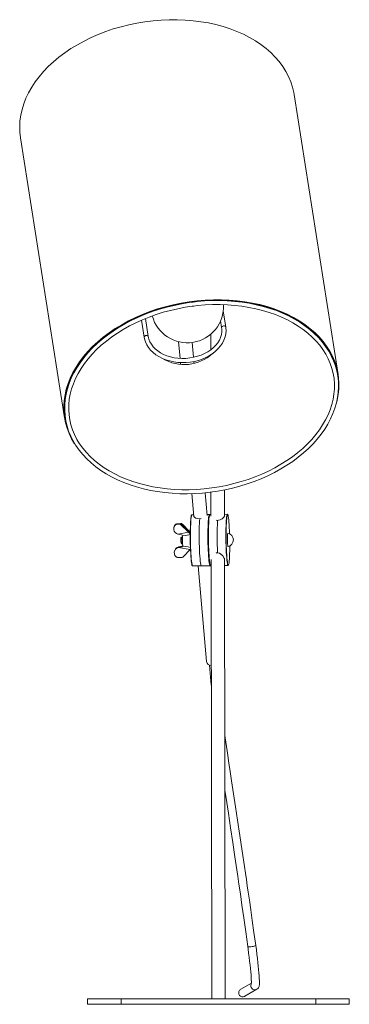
# Model space of a CAD drawing. Header units: millimetres. Extents: x -481 to 715, y -1256 to -103.
# Tile 2 of 2: x 470 to 715, y -1248 to -516. Entities that reach past the tile are written whole.
import ezdxf

# ---------------------------------------------------------------- set-up
doc = ezdxf.new("R2010")
doc.units = ezdxf.units.MM

msp = doc.modelspace()

# ---------------------------------------------------------------- linework, layer by layer
at = {"color": 7, "linetype": 'Continuous', "lineweight": 15}
for p, q in [((707.2, -779.61), (674.36, -571.44)), ((470.88, -603.54), (503.72, -811.71)), ((621.55, -724.65), (621.52, -724.43)), ((560.41, -735.82), (560.46, -736.12)), ((560.94, -739.16), (562.93, -751.81)), ((563.37, -734.89), (563.33, -734.61)), ((565.96, -751.33), (563.85, -737.95)), ((565.27, -733.98), (565.56, -734.06)), ((623.55, -744.18), (621.69, -732.43)), ((619.72, -739.59), (620.51, -744.66)), ((612.37, -749.56), (612.39, -761.17)), ((588.46, -755.16), (589.54, -767.52)), ((599.51, -766.77), (598.55, -755.71)), ((612.39, -764.85), (612.39, -765.2)), ((589.81, -770.61), (589.92, -771.93)), ((599.9, -771.24), (599.78, -769.84)), ((598.32, -868.1), (599.8, -885.11)), ((609.77, -884.31), (608.3, -867.44)), ((612.54, -866.97), (612.57, -884.93)), ((622.57, -884.88), (622.54, -865.33)), ((599.69, -883.82), (598.4, -883.84)), ((611.37, -883.66), (609.72, -883.68)), ((612.56, -883.64), (611.77, -883.65)), ((624.74, -883.48), (622.56, -883.51)), ((585.19, -892.55), (585.03, -892.98)), ((587.05, -890.42), (586.89, -890.87)), ((586.89, -890.87), (589.74, -890.79)), ((587.05, -890.42), (589.9, -890.33)), ((595.79, -896.86), (589.74, -890.79)), ((590.4, -890.74), (590.55, -890.34)), ((596.47, -895.97), (591.52, -891.05)), ((591.73, -891.28), (591.66, -891.48)), ((591.66, -891.48), (596.39, -896.21)), ((596.47, -895.98), (591.73, -891.28)), ((605.33, -886.69), (604.21, -886.84)), ((617.46, -888.06), (616.48, -887.89)), ((587.99, -898.19), (588.12, -898.22)), ((588.12, -898.22), (595.79, -896.86)), ((590.61, -898.81), (588.12, -898.22)), ((591.29, -899.55), (591.33, -899.99)), ((596.47, -895.97), (596.47, -895.98)), ((625.13, -897.47), (625.13, -897.47)), ((591.05, -907.08), (588.55, -907.74)), ((590.68, -900.45), (590.25, -900.9)), ((590.3, -905), (590.75, -905.44)), ((591.31, -900.44), (590.69, -900.45)), ((590.76, -905.45), (591.38, -905.44)), ((590.85, -907.64), (591.05, -907.08)), ((591.51, -906.91), (591.49, -907.16)), ((625.27, -907.47), (625.27, -907.47)), ((585.66, -910.24), (585.51, -910.68)), ((588.42, -907.77), (588.26, -908.22)), ((588.39, -908.19), (588.26, -908.22)), ((588.39, -908.19), (590.85, -907.64)), ((597.03, -909.52), (588.39, -908.19)), ((588.42, -907.77), (588.55, -907.74)), ((592.23, -914.72), (597.03, -909.52)), ((597.33, -909.21), (597.03, -909.52)), ((587.55, -915.56), (591.05, -915.59)), ((598.93, -921.83), (611.89, -921.66)), ((603, -921.78), (609.21, -992.91)), ((612.29, -921.65), (612.62, -921.65)), ((612.61, -916.93), (613.09, -1243.68)), ((623.09, -1243.68), (622.61, -915.99)), ((622.62, -921.51), (625.26, -921.47)), ((611.45, -995.62), (612.75, -1010.48)), ((642.61, -1231.98), (634.68, -1236.55)), ((637.67, -1241.75), (646.77, -1236.51)), ((520.72, -1243.68), (520.72, -1247.68)), ((520.72, -1243.68), (715.47, -1243.68)), ((545.72, -1243.68), (545.72, -1247.68)), ((690.47, -1243.68), (690.47, -1247.68)), ((715.47, -1247.68), (715.47, -1243.68)), ((520.72, -1247.68), (715.47, -1247.68))]:
    msp.add_line(p, q, dxfattribs=at)
at = {"color": 8, "linetype": 'Continuous', "lineweight": 15}
msp.add_line((596.39, -896.21), (597.15, -897.03), dxfattribs=at)
at = {"color": 7, "linetype": 'Continuous', "lineweight": 15, "flags": 128}
for points in [[(470.88, -603.54), (470.41, -599.46), (470.29, -595.27), (470.52, -591.06), (471.1, -586.84), (472.04, -582.62), (473.33, -578.42), (474.96, -574.25), (476.93, -570.13), (479.23, -566.06), (481.85, -562.07), (484.79, -558.17), (488.04, -554.37), (491.58, -550.68), (495.39, -547.12), (499.48, -543.7), (503.82, -540.44), (508.4, -537.33), (513.2, -534.4), (518.21, -531.66), (523.4, -529.11), (528.77, -526.76), (534.29, -524.62), (539.94, -522.7), (545.7, -521), (551.56, -519.54), (557.49, -518.31), (563.47, -517.32), (569.49, -516.57), (575.51, -516.07), (581.53, -515.81), (587.51, -515.81), (593.45, -516.05), (599.31, -516.54), (605.08, -517.28), (610.73, -518.26), (616.26, -519.48), (621.63, -520.94), (626.83, -522.63), (631.85, -524.54), (636.66, -526.67), (641.24, -529.01), (645.59, -531.55), (649.69, -534.29), (653.52, -537.21), (657.07, -540.31), (660.32, -543.57), (663.27, -546.98), (665.91, -550.54), (668.23, -554.22), (670.21, -558.01), (671.85, -561.91), (673.15, -565.9), (674.11, -569.96), (674.36, -571.44)], [(511.23, -831.2), (511.11, -831.01), (508.95, -827.29), (507.12, -823.46), (505.62, -819.53), (504.48, -815.52), (503.68, -811.44), (503.23, -807.31), (503.13, -803.14), (503.39, -798.94), (504, -794.73), (504.95, -790.52), (506.26, -786.33), (507.91, -782.18), (509.89, -778.07), (512.2, -774.02), (514.84, -770.04), (517.78, -766.16), (521.03, -762.37), (524.57, -758.7), (528.39, -755.16), (532.47, -751.76), (536.81, -748.5), (541.38, -745.42), (546.17, -742.5), (551.17, -739.77), (556.36, -737.23), (561.71, -734.89), (567.21, -732.76), (572.85, -730.85), (578.6, -729.16), (584.44, -727.7), (590.36, -726.47), (596.32, -725.49), (602.32, -724.74), (608.33, -724.24), (614.33, -723.99), (620.29, -723.98), (626.21, -724.22), (632.06, -724.71), (637.81, -725.44), (643.45, -726.41), (648.96, -727.62), (654.33, -729.07), (659.52, -730.74), (664.52, -732.64), (669.33, -734.76), (673.91, -737.09), (678.26, -739.62), (682.35, -742.34), (686.18, -745.24), (689.74, -748.32), (693, -751.57), (695.96, -754.96), (698.61, -758.5), (700.93, -762.16), (702.93, -765.94), (704.59, -769.82), (705.91, -773.79), (706.89, -777.84), (707.51, -781.94), (707.78, -786.1), (707.7, -790.28), (707.27, -794.49), (706.49, -798.7), (706.21, -799.88)], [(504.21, -811.64), (504.03, -810.34), (503.67, -806.22), (503.66, -802.06), (504, -797.88), (504.69, -793.69), (505.74, -789.5), (507.12, -785.34), (508.84, -781.22), (510.9, -777.14), (513.28, -773.13), (515.98, -769.19), (518.99, -765.35), (522.29, -761.61), (525.89, -757.99), (529.75, -754.5), (533.88, -751.15), (538.26, -747.95), (542.86, -744.92), (547.69, -742.06), (552.71, -739.39), (557.91, -736.91), (563.28, -734.63), (568.79, -732.57), (574.43, -730.72), (580.18, -729.1), (586.01, -727.7), (591.91, -726.54), (597.86, -725.62), (603.83, -724.94), (609.81, -724.5), (615.77, -724.31), (621.7, -724.37), (627.57, -724.67), (633.37, -725.21), (639.07, -726), (644.65, -727.03), (650.1, -728.29), (655.4, -729.79), (660.52, -731.51), (665.45, -733.46), (670.18, -735.62), (674.68, -737.98), (678.95, -740.55), (682.96, -743.3), (686.7, -746.24), (690.17, -749.35), (693.34, -752.61), (696.21, -756.03), (698.76, -759.58), (701, -763.25), (702.9, -767.04), (704.47, -770.93), (705.7, -774.9), (706.58, -778.94), (706.71, -779.69)], [(622.01, -724.67), (622.22, -724.52), (622.28, -724.48)], [(599.37, -725.68), (596.39, -726.08), (590.78, -727.01), (585.2, -728.14), (579.7, -729.49), (574.27, -731.04), (568.93, -732.8), (563.71, -734.75), (558.62, -736.89), (553.67, -739.21), (548.88, -741.71), (544.27, -744.38), (539.84, -747.21), (535.62, -750.2), (531.61, -753.32), (527.83, -756.59), (524.29, -759.97), (521, -763.47), (517.98, -767.07), (515.22, -770.77), (512.74, -774.54), (510.55, -778.39), (508.66, -782.29), (507.06, -786.23), (505.78, -790.21), (504.8, -794.2), (504.13, -798.2), (503.78, -802.19), (503.75, -806.16), (504.02, -810.1), (504.61, -814), (505.52, -817.84), (506.72, -821.62), (508.24, -825.31), (510.05, -828.92), (512.16, -832.43), (514.56, -835.82), (517.23, -839.1), (520.19, -842.24), (523.4, -845.24), (526.87, -848.09), (530.59, -850.78), (534.53, -853.31), (538.7, -855.65), (543.07, -857.82), (547.64, -859.79), (552.38, -861.56), (557.29, -863.14), (562.35, -864.51), (567.53, -865.66), (572.84, -866.61), (578.25, -867.33), (583.74, -867.84), (589.29, -868.13), (594.9, -868.19), (600.54, -868.04), (606.19, -867.66), (611.85, -867.07), (617.48, -866.26), (623.08, -865.23), (628.62, -863.99), (634.09, -862.54), (639.48, -860.89), (644.76, -859.04), (649.92, -857), (654.94, -854.77), (659.81, -852.36), (664.52, -849.78), (669.05, -847.03), (673.37, -844.12), (677.5, -841.07), (681.39, -837.87), (685.06, -834.55), (688.48, -831.11), (691.64, -827.56), (694.54, -823.91), (697.16, -820.17), (699.5, -816.36), (701.55, -812.49), (703.3, -808.57), (704.74, -804.61), (705.88, -800.62), (706.71, -796.62), (707.22, -792.63), (707.42, -788.64), (707.31, -784.68), (706.88, -780.76), (706.13, -776.89), (705.08, -773.08), (703.73, -769.34), (702.07, -765.69), (700.11, -762.13), (697.86, -758.68), (695.33, -755.34), (692.51, -752.12), (689.43, -749.05), (686.09, -746.12), (682.5, -743.34), (678.68, -740.73), (674.62, -738.3), (670.35, -736.04), (665.89, -733.97), (661.23, -732.09), (656.41, -730.41), (651.42, -728.94), (646.3, -727.67), (641.05, -726.62), (635.7, -725.78), (630.25, -725.16), (624.72, -724.75), (619.14, -724.57), (613.52, -724.62), (607.87, -724.88), (602.21, -725.36), (599.37, -725.68)], [(599.74, -728.66), (602.65, -728.33), (608.22, -727.86), (613.78, -727.61), (619.31, -727.58), (624.8, -727.76), (630.23, -728.17), (635.58, -728.79), (640.83, -729.62), (645.97, -730.67), (650.98, -731.92), (655.85, -733.38), (660.55, -735.04), (665.08, -736.89), (669.42, -738.93), (673.56, -741.14), (677.48, -743.54), (681.18, -746.09), (684.63, -748.81), (687.84, -751.67), (690.79, -754.67), (693.46, -757.81), (695.86, -761.06), (697.98, -764.43), (699.81, -767.9), (701.34, -771.46), (702.56, -775.1), (703.48, -778.81), (704.09, -782.58), (704.39, -786.39), (704.38, -790.24), (704.05, -794.11), (703.4, -797.98), (702.45, -801.84), (701.19, -805.69), (699.63, -809.51), (697.77, -813.29), (695.62, -817.01), (693.19, -820.67), (690.48, -824.25), (687.5, -827.74), (684.26, -831.14), (680.77, -834.43), (677.05, -837.59), (673.1, -840.63), (668.93, -843.52), (664.56, -846.27), (660.01, -848.86), (655.28, -851.29), (650.39, -853.54), (645.36, -855.6), (640.2, -857.49), (634.94, -859.17), (629.58, -860.66), (624.14, -861.94), (618.65, -863.02), (613.11, -863.88), (607.55, -864.53), (601.98, -864.96), (596.42, -865.17), (590.9, -865.17), (585.42, -864.95), (580, -864.5), (574.67, -863.85), (569.44, -862.98), (564.32, -861.89), (559.33, -860.6), (554.49, -859.11), (549.81, -857.42), (545.31, -855.54), (541.01, -853.47), (536.9, -851.22), (533.02, -848.8), (529.36, -846.22), (525.95, -843.48), (522.79, -840.59), (519.89, -837.57), (517.26, -834.41), (514.9, -831.13), (512.83, -827.75), (511.06, -824.26), (509.58, -820.69), (508.4, -817.04), (507.54, -813.31), (506.98, -809.54), (506.74, -805.72), (506.8, -801.87), (507.19, -798), (507.88, -794.13), (508.89, -790.26), (510.2, -786.42), (511.81, -782.6), (513.72, -778.84), (515.92, -775.12), (518.4, -771.48), (521.15, -767.91), (524.18, -764.43), (527.46, -761.06), (530.99, -757.79), (534.75, -754.65), (538.74, -751.63), (542.95, -748.76), (547.35, -746.04), (551.93, -743.48), (556.69, -741.08), (561.6, -738.86), (566.65, -736.82), (571.83, -734.98), (577.11, -733.32), (582.49, -731.87), (587.94, -730.62), (593.44, -729.58), (598.69, -728.79), (599.74, -728.66)], [(562.93, -751.81), (563.18, -753.06), (563.86, -755.28), (564.85, -757.42), (566.13, -759.47), (567.69, -761.4), (569.51, -763.19), (571.59, -764.82), (573.88, -766.28), (576.39, -767.55), (579.06, -768.62), (581.89, -769.47), (584.83, -770.1), (587.86, -770.5), (590.94, -770.67), (594.05, -770.6), (597.14, -770.3), (600.2, -769.77), (603.19, -769.02), (606.08, -768.04), (608.83, -766.86), (611.42, -765.48), (613.83, -763.92), (616.03, -762.18), (617.99, -760.3), (619.69, -758.28), (621.11, -756.15), (622.23, -753.93), (623.05, -751.66), (623.56, -749.35), (623.75, -747.02), (623.64, -744.84), (623.55, -744.18)], [(620.51, -744.66), (620.64, -745.69), (620.65, -747.78), (620.34, -749.87), (619.73, -751.95), (618.81, -753.98), (617.6, -755.94), (616.11, -757.8), (614.36, -759.56), (612.38, -761.18), (610.17, -762.65), (607.77, -763.96), (605.21, -765.09), (602.5, -766.02), (599.69, -766.74), (596.8, -767.25), (593.88, -767.54), (590.94, -767.6), (588.03, -767.43), (585.19, -767.05), (582.44, -766.44), (579.81, -765.63), (577.34, -764.61), (575.06, -763.41), (572.98, -762.04), (571.13, -760.52), (569.54, -758.86), (568.21, -757.08), (567.16, -755.2), (566.4, -753.24), (565.96, -751.33)], [(598.7, -921.64), (598.62, -921.58), (598.44, -921.22), (598.26, -920.51), (598.08, -919.47), (597.91, -918.12), (597.75, -916.49), (597.6, -914.6), (597.47, -912.49), (597.36, -910.21), (597.27, -907.78), (597.2, -905.27), (597.15, -902.71), (597.13, -900.15), (597.13, -897.64), (597.16, -895.23), (597.22, -892.96), (597.29, -890.87), (597.39, -889.01), (597.51, -887.4), (597.64, -886.09), (597.79, -885.08), (597.95, -884.41), (598.13, -884.08), (598.2, -884.04)], [(598.4, -883.84), (598.32, -883.87), (598.15, -884.21), (597.98, -884.89), (597.83, -885.91), (597.69, -887.24), (597.58, -888.86), (597.48, -890.74), (597.4, -892.85), (597.35, -895.14), (597.32, -897.58), (597.32, -900.12), (597.34, -902.7), (597.39, -905.29), (597.46, -907.83), (597.55, -910.28), (597.66, -912.59), (597.79, -914.72), (597.94, -916.63), (598.1, -918.28), (598.28, -919.64), (598.46, -920.69), (598.64, -921.41), (598.82, -921.78), (598.93, -921.83)], [(604.21, -886.84), (602.6, -886.67), (601.24, -886.24), (600.26, -885.65), (599.75, -885.04), (599.73, -884.48), (599.75, -884.47)], [(611.89, -921.66), (611.79, -921.6), (611.61, -921.23), (611.42, -920.51), (611.24, -919.46), (611.07, -918.1), (610.91, -916.45), (610.76, -914.54), (610.63, -912.41), (610.52, -910.1), (610.42, -907.65), (610.35, -905.11), (610.31, -902.52), (610.28, -899.94), (610.29, -897.4), (610.32, -894.97), (610.37, -892.67), (610.44, -890.56), (610.54, -888.68), (610.66, -887.06), (610.8, -885.73), (610.95, -884.71), (611.12, -884.03), (611.29, -883.7), (611.37, -883.66)], [(610.5, -899.4), (610.5, -896.91), (610.54, -894.53), (610.6, -892.29), (610.68, -890.25), (610.78, -888.45), (610.9, -886.9), (611.04, -885.65), (611.19, -884.72), (611.36, -884.12), (611.53, -883.87), (611.58, -883.86)], [(611.58, -883.86), (611.49, -883.89), (611.32, -884.22), (611.16, -884.9), (611.01, -885.9), (610.87, -887.22), (610.75, -888.83), (610.66, -890.69), (610.58, -892.77), (610.53, -895.04), (610.5, -897.45), (610.5, -899.96), (610.52, -902.52), (610.57, -905.08), (610.63, -907.6), (610.73, -910.02), (610.84, -912.31), (610.97, -914.41), (611.12, -916.3), (611.28, -917.94), (611.45, -919.28), (611.63, -920.32), (611.81, -921.03), (611.99, -921.4), (612.1, -921.45)], [(611.77, -883.65), (611.73, -883.66), (611.55, -883.92), (611.39, -884.53), (611.23, -885.47), (611.09, -886.73), (610.97, -888.29), (610.86, -890.12), (610.78, -892.18), (610.72, -894.44), (610.69, -896.85), (610.68, -899.36)], [(622.57, -884.21), (622.59, -884.23), (622.61, -884.8), (622.08, -885.64), (620.86, -886.74), (619.46, -887.54), (618.27, -887.94), (617.46, -888.06)], [(623.65, -899.18), (623.66, -896.67), (623.69, -894.26), (623.75, -892), (623.83, -889.94), (623.93, -888.11), (624.06, -886.55), (624.2, -885.29), (624.35, -884.35), (624.52, -883.74), (624.7, -883.48), (624.74, -883.48)], [(626.41, -897.92), (626.32, -895.63), (626.22, -893.31), (626.09, -891.16), (625.94, -889.22), (625.79, -887.53), (625.62, -886.12), (625.44, -885.01), (625.26, -884.22), (625.08, -883.78), (624.9, -883.68), (624.88, -883.69)], [(605.41, -921.75), (605.32, -921.71), (605.14, -921.36), (604.95, -920.65), (604.77, -919.59), (604.59, -918.21), (604.43, -916.54), (604.28, -914.6), (604.14, -912.43), (604.03, -910.07), (603.93, -907.58), (603.86, -904.99), (603.82, -902.36), (603.8, -899.73), (603.81, -897.17), (603.84, -894.71), (603.9, -892.4), (603.98, -890.3), (604.08, -888.43), (604.21, -886.84)], [(604.21, -886.84), (604.08, -888.43), (603.98, -890.3), (603.9, -892.4), (603.84, -894.71), (603.81, -897.17), (603.8, -899.73), (603.82, -902.36), (603.86, -904.99), (603.93, -907.58), (604.03, -910.07), (604.14, -912.43), (604.28, -914.6), (604.43, -916.54), (604.59, -918.21), (604.77, -919.59), (604.95, -920.65), (605.14, -921.36), (605.32, -921.71), (605.41, -921.75)], [(597.15, -896.63), (597.1, -896.58), (596.47, -895.98)], [(612.1, -921.45), (611.95, -921.35), (611.77, -920.9), (611.59, -920.12), (611.41, -919.01), (611.24, -917.6), (611.08, -915.9), (610.94, -913.96), (610.81, -911.81), (610.7, -909.49), (610.62, -907.05), (610.55, -904.52), (610.51, -901.95), (610.5, -899.4)], [(610.68, -899.36), (610.7, -901.94), (610.74, -904.53), (610.8, -907.09), (610.89, -909.56), (611, -911.91), (611.13, -914.08), (611.27, -916.04), (611.43, -917.75), (611.6, -919.18), (611.78, -920.3), (611.97, -921.1), (612.15, -921.54), (612.29, -921.65)], [(625.26, -921.47), (625.12, -921.37), (624.93, -920.92), (624.75, -920.12), (624.57, -919), (624.4, -917.57), (624.24, -915.86), (624.1, -913.9), (623.97, -911.73), (623.86, -909.39), (623.77, -906.91), (623.71, -904.35), (623.67, -901.76), (623.65, -899.18)], [(591.05, -907.08), (591.33, -906.95), (591.45, -906.84)], [(624.84, -901.61), (624.86, -902.97), (624.9, -904.29), (624.96, -905.48), (625.04, -906.44), (625.13, -907.12), (625.23, -907.44), (625.27, -907.47)], [(624.84, -901.61), (624.86, -902.97), (624.9, -904.29), (624.96, -905.48), (625.04, -906.44), (625.13, -907.12), (625.23, -907.44), (625.27, -907.47)], [(625.52, -921.25), (625.67, -921.01), (625.84, -920.41), (625.99, -919.47), (626.13, -918.22), (626.25, -916.68), (626.35, -914.87), (626.43, -912.83), (626.49, -910.6), (626.52, -908.22), (626.53, -906.98)], [(616.51, -912.26), (616.7, -912.17), (617.5, -912.02)], [(617.5, -912.02), (618.85, -912.33), (620.02, -912.99), (621.48, -914.39), (622.42, -915.98), (622.69, -917.64), (622.61, -917.83)], [(645.85, -1203.86), (644.53, -1194.33), (643.29, -1185.44), (642.16, -1177.4), (641.16, -1170.35), (640.31, -1164.38), (639.61, -1159.54), (638.94, -1154.87), (638.26, -1150.14), (637.56, -1145.36), (635.86, -1133.82), (634.11, -1122.25), (632.35, -1110.77), (630.85, -1101.01), (629.34, -1091.27), (627.87, -1081.69), (626.53, -1072.81), (625.91, -1068.64), (625.29, -1064.44), (624.53, -1059.21), (623.64, -1052.82), (622.97, -1047.94), (622.8, -1046.67)], [(622.86, -1088.63), (623.51, -1092.85), (625.49, -1105.66), (627.17, -1116.56), (628.84, -1127.46), (630.4, -1137.94), (631.84, -1147.72), (632.53, -1152.48), (633.4, -1158.47), (634.43, -1165.67), (635.62, -1174.04), (636.95, -1183.46), (638.39, -1193.77), (639.91, -1204.68)], [(639.91, -1204.69), (640.15, -1206.4), (640.57, -1209.6), (640.97, -1212.7), (641.32, -1215.68), (641.64, -1218.51), (641.92, -1221.15), (642.15, -1223.59), (642.34, -1225.81), (642.48, -1227.77), (642.57, -1229.46), (642.61, -1230.84), (642.61, -1231.9), (642.58, -1232.51), (642.55, -1232.79), (642.55, -1232.8)], [(646.77, -1236.51), (647.46, -1235.98), (647.87, -1235.45), (648.15, -1234.94), (648.33, -1234.43), (648.46, -1233.86), (648.56, -1233.03), (648.61, -1231.75), (648.6, -1230.32), (648.53, -1228.54), (648.41, -1226.55), (648.24, -1224.33), (648.02, -1221.91), (647.76, -1219.29), (647.46, -1216.49), (647.11, -1213.53), (646.73, -1210.44), (646.32, -1207.25), (645.85, -1203.86)], [(637.67, -1241.75), (637.61, -1241.78), (636.62, -1242.11)]]:
    msp.add_lwpolyline(points, dxfattribs=at)
at = {"color": 8, "linetype": 'Continuous', "lineweight": 15, "flags": 128}
for points in [[(568.26, -733.08), (568.05, -733.02), (567.76, -732.93)], [(620.51, -744.65), (620.51, -744.61), (620.59, -744.19), (620.89, -743.81), (621.36, -743.52), (621.94, -743.37), (622.53, -743.38), (623.04, -743.54), (623.4, -743.84), (623.55, -744.18)], [(565.96, -751.33), (565.82, -750.99), (565.46, -750.69), (564.94, -750.53), (564.36, -750.52), (563.78, -750.67), (563.31, -750.96), (563.01, -751.34), (562.93, -751.76), (562.93, -751.81)], [(624.88, -883.69), (624.72, -883.94), (624.56, -884.54), (624.41, -885.47), (624.27, -886.72), (624.14, -888.26), (624.04, -890.07), (623.96, -892.11), (623.9, -894.34), (623.87, -896.73), (623.86, -899.22)], [(597.14, -898.59), (593.88, -899.13), (591.35, -899.54), (591.29, -899.55)], [(597.15, -897.97), (596.67, -897.55), (595.79, -896.86)], [(623.86, -899.22), (623.88, -901.77), (623.92, -904.33), (623.98, -906.86), (624.07, -909.31), (624.18, -911.63), (624.31, -913.78), (624.45, -915.72), (624.61, -917.41), (624.78, -918.83), (624.95, -919.94), (625.13, -920.72), (625.32, -921.16), (625.5, -921.26), (625.52, -921.25)], [(591.49, -907.16), (591.56, -907.17), (595.5, -907.75), (597.29, -908.01)], [(643.13, -1204.77), (642.1, -1204.89), (641.17, -1204.94), (640.44, -1204.9), (640.01, -1204.8), (639.91, -1204.68)], [(646.77, -1236.51), (646.7, -1236.55), (645.72, -1236.88)]]:
    msp.add_lwpolyline(points, dxfattribs=at)
at = {"color": 7, "linetype": 'Continuous', "lineweight": 15}
for centre, radius, start, end in [((594.95, -729.03), 26.95, 195.01556, 2.91538), ((592.73, -741.03), 31.11, 238.77761, 312.49322), ((588.75, -894.33), 3.93, 118.32103, 258.89986), ((588.86, -893.88), 3.9, 117.69097, 160.12995), ((589.58, -884.29), 6.5, 271.38807, 277.25017), ((590.14, -896.15), 5.83, 85.98428, 92.29338), ((589, -894.6), 4.11, 49.53801, 70.04711), ((588.65, -893.95), 4.08, 40.87499, 62.31145), ((839.49, -899.71), 222.33, 176.99463, 183.17295), ((590.36, -899.73), 0.951, 10.73526, 74.20511), ((638.85, -902.18), 47.57, 177.36056, 185.70058), ((592.79, -893.54), 4.48, 312.14206, 323.41698), ((636.7, -900.35), 11.92, 166.03055, 186.05134), ((636.7, -900.35), 11.92, 166.03055, 186.05134), ((624.08, -902.49), 5.13, 283.50255, 78.07617), ((598.31, -903.25), 8.2, 175.44361, 192.36323), ((595.91, -902.11), 5.79, 167.9374, 184.78921), ((599.44, -903.34), 8.92, 174.64984, 193.61748), ((596.68, -901.9), 6.16, 166.35859, 185.7233), ((590.71, -906.78), 0.87, 279.50601, 334.64795), ((589.19, -912.02), 3.91, 103.75832, 245.08665), ((589.35, -911.58), 3.92, 103.63047, 160.05368), ((589.37, -912.07), 3.9, 295.53128, 317.21037), ((613.03, -992.11), 3.9, 191.8364, 265.58298), ((636.18, -1239.15), 3, 120.03824, 278.48154)]:
    msp.add_arc(centre, radius, start, end, dxfattribs=at)
at = {"color": 8, "linetype": 'Continuous', "lineweight": 15}
for centre, radius, start, end in [((643.26, -1200.61), 4.16, 268.23192, 308.63272), ((645.28, -1233.91), 3, 157.80777, 278.44897)]:
    msp.add_arc(centre, radius, start, end, dxfattribs=at)

doc.saveas('drawing.dxf')
